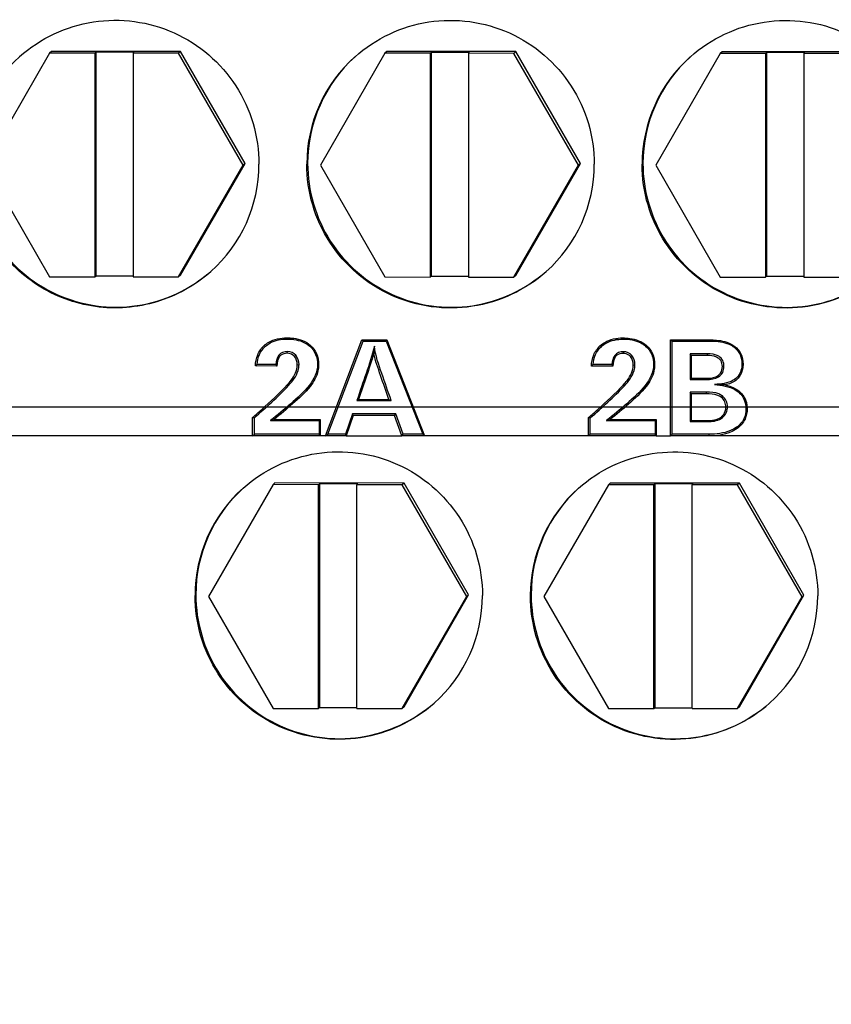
# Model space of a CAD drawing. Header units: millimetres. Extents: x 5828 to 6704, y 123 to 421.
# Tile 26 of 256: x 6386.2 to 6387.47, y 188.35 to 189.89. Entities that reach past the tile are written whole.
import ezdxf

# ---------------------------------------------------------------- set-up
doc = ezdxf.new("R2010")
doc.units = ezdxf.units.MM
doc.linetypes.add('CENTER', pattern=[0.6, 0.375, -0.075, 0.075, -0.075])
for name, color, linetype in [('中心线', 7, 'Continuous'), ('外形图', 7, 'Continuous'), ('尺寸标注', 7, 'Continuous')]:
    doc.layers.add(name, color=color, linetype=linetype)
doc.styles.add('微软雅黑', font='msyh.ttc', dxfattribs={"height": 1.5})
doc.dimstyles.new('尺寸标注_1_20比例', dxfattribs={"dimtxt": 1.5, "dimasz": 1.25, "dimexe": 0.5, "dimexo": 0.4, "dimgap": 0.5, "dimtad": 1, "dimdec": 1, "dimlfac": 20, "dimdsep": 46, "dimtxsty": '微软雅黑', "dimcen": 0.09, "dimadec": 0, "dimazin": 0, "dimtp": 0.01, "dimtm": 0.01, "dimtfac": 1, "dimtdec": 1, "dimtofl": 0, "dimtmove": 0, "dimatfit": 3, "dimfxl": 1, "dimtolj": 1, "dimarcsym": 0})

# ---------------------------------------------------------------- blocks, each defined once
blk = doc.blocks.new('*D1156')
at = {"layer": 'Defpoints', "color": 0}
for p in [(6399.0545, 188.5336), (6374.8045, 187.5086), (6374.8045, 176.0125)]:
    blk.add_point(p, dxfattribs=at)
at = {"layer": '尺寸标注', "color": 0, "lineweight": -2}
for p, q in [((6399.0545, 188.1336), (6399.0545, 175.5125)), ((6374.8045, 187.1086), (6374.8045, 175.5125)), ((6397.8045, 176.0125), (6376.0545, 176.0125))]:
    blk.add_line(p, q, dxfattribs=at)
at = {"layer": '尺寸标注', "color": 0}
for points in [[(6376.0545, 176.2209), (6376.0545, 175.8042), (6374.8045, 176.0125)], [(6397.8045, 175.8042), (6397.8045, 176.2209), (6399.0545, 176.0125)]]:
    blk.add_solid(points, dxfattribs=at)
at = {"layer": '尺寸标注', "color": 0, "insert": (6386.9295, 177.2882), "char_height": 1.5, "attachment_point": 5, "style": '微软雅黑'}
blk.add_mtext('\\A1;485', dxfattribs=at)

msp = doc.modelspace()

# ---------------------------------------------------------------- linework, layer by layer
at = {"layer": '中心线', "linetype": 'CENTER', "ltscale": 5}
msp.add_line((6373.6606, 189.2836), (6422.2283, 189.2836), dxfattribs=at)
at = {"layer": '外形图', "linetype": 'ByBlock'}
for p, q in [((6386.2424, 189.8368), (6386.1414, 189.6618)), ((6386.2453, 189.8394), (6386.2424, 189.8368)), ((6386.3134, 189.8368), (6386.2424, 189.8368)), ((6386.4473, 189.8393), (6386.2453, 189.8394)), ((6386.3134, 189.8368), (6386.3149, 189.8381)), ((6386.3134, 189.8368), (6386.3134, 189.4868)), ((6386.3149, 189.8381), (6386.3149, 189.4881)), ((6386.3749, 189.8381), (6386.3149, 189.8381)), ((6386.3734, 189.8367), (6386.3749, 189.8381)), ((6386.3734, 189.8367), (6386.3734, 189.4868)), ((6386.4444, 189.8367), (6386.3734, 189.8367)), ((6386.4473, 189.8393), (6386.4444, 189.8367)), ((6386.5454, 189.6617), (6386.4444, 189.8367)), ((6386.5484, 189.6643), (6386.4473, 189.8393)), ((6386.7673, 189.8366), (6386.6663, 189.6617)), ((6386.7702, 189.8392), (6386.7673, 189.8366)), ((6386.8383, 189.8366), (6386.7673, 189.8366)), ((6386.9722, 189.8392), (6386.7702, 189.8392)), ((6386.8383, 189.8366), (6386.8398, 189.8379)), ((6386.8383, 189.8366), (6386.8383, 189.4866)), ((6386.8398, 189.8379), (6386.8398, 189.4879)), ((6386.8998, 189.8379), (6386.8398, 189.8379)), ((6386.8983, 189.8366), (6386.8998, 189.8379)), ((6386.8983, 189.8366), (6386.8983, 189.4866)), ((6386.9693, 189.8365), (6386.8983, 189.8366)), ((6386.9722, 189.8392), (6386.9693, 189.8365)), ((6387.0703, 189.6615), (6386.9693, 189.8365)), ((6387.0733, 189.6641), (6386.9722, 189.8392)), ((6387.2922, 189.8364), (6387.1912, 189.6615)), ((6387.2951, 189.839), (6387.2922, 189.8364)), ((6387.3632, 189.8364), (6387.2922, 189.8364)), ((6387.4971, 189.839), (6387.2951, 189.839)), ((6387.3632, 189.8364), (6387.3647, 189.8377)), ((6387.3632, 189.8364), (6387.3632, 189.4865)), ((6387.3647, 189.8377), (6387.3647, 189.4878)), ((6387.4247, 189.8377), (6387.3647, 189.8377)), ((6387.4232, 189.8364), (6387.4247, 189.8377)), ((6387.4232, 189.8364), (6387.4232, 189.4864)), ((6387.4942, 189.8364), (6387.4232, 189.8364)), ((6386.1414, 189.6618), (6386.2424, 189.4868)), ((6386.4444, 189.4868), (6386.5454, 189.6617)), ((6386.4473, 189.4894), (6386.5484, 189.6643)), ((6386.5484, 189.6643), (6386.5454, 189.6617)), ((6386.6663, 189.6617), (6386.7673, 189.4867)), ((6386.9693, 189.4866), (6387.0703, 189.6615)), ((6386.9722, 189.4892), (6387.0733, 189.6641)), ((6387.0733, 189.6641), (6387.0703, 189.6615)), ((6387.1912, 189.6615), (6387.2922, 189.4865)), ((6386.2424, 189.4868), (6386.3134, 189.4868)), ((6386.3134, 189.4868), (6386.3149, 189.4881)), ((6386.3734, 189.4881), (6386.3149, 189.4881)), ((6386.3734, 189.4868), (6386.4444, 189.4868)), ((6386.4473, 189.4894), (6386.4444, 189.4868)), ((6386.7673, 189.4867), (6386.8383, 189.4866)), ((6386.8383, 189.4866), (6386.8398, 189.4879)), ((6386.8398, 189.4879), (6386.8983, 189.4879)), ((6386.8983, 189.4866), (6386.9693, 189.4866)), ((6386.9722, 189.4892), (6386.9693, 189.4866)), ((6387.2922, 189.4865), (6387.3632, 189.4865)), ((6387.3632, 189.4865), (6387.3647, 189.4878)), ((6387.3647, 189.4878), (6387.4232, 189.4877)), ((6387.4232, 189.4864), (6387.4942, 189.4864)), ((6386.5783, 189.3794), (6386.5802, 189.3782)), ((6386.6137, 189.3914), (6386.6142, 189.3896)), ((6386.6505, 189.3799), (6386.6495, 189.3786)), ((6386.6742, 189.2383), (6386.7312, 189.3882)), ((6386.6778, 189.2409), (6386.7331, 189.3864)), ((6386.7311, 189.3882), (6386.7701, 189.3882)), ((6386.7312, 189.3882), (6386.7331, 189.3864)), ((6386.7331, 189.3864), (6386.7691, 189.3864)), ((6386.7701, 189.3882), (6386.7691, 189.3864)), ((6386.7691, 189.3864), (6386.8265, 189.2408)), ((6386.7701, 189.3882), (6386.8293, 189.2382)), ((6387.1043, 189.3793), (6387.1062, 189.378)), ((6387.1397, 189.3913), (6387.1401, 189.3894)), ((6387.1765, 189.3797), (6387.1754, 189.3785)), ((6387.2141, 189.3881), (6387.2783, 189.3881)), ((6387.2141, 189.3881), (6387.2167, 189.3863)), ((6387.2167, 189.3863), (6387.2787, 189.3863)), ((6387.2167, 189.2407), (6387.2167, 189.3863)), ((6387.2783, 189.3881), (6387.2787, 189.3863)), ((6386.6024, 189.3625), (6386.601, 189.3641)), ((6386.6143, 189.3673), (6386.6148, 189.3699)), ((6386.6256, 189.3623), (6386.6277, 189.3641)), ((6387.1284, 189.3623), (6387.127, 189.364)), ((6387.1403, 189.3671), (6387.1408, 189.3697)), ((6387.1516, 189.3621), (6387.1537, 189.3639)), ((6387.2467, 189.3639), (6387.2449, 189.3664)), ((6387.272, 189.3664), (6387.2449, 189.3664)), ((6387.2449, 189.3664), (6387.2449, 189.3263)), ((6387.2716, 189.3639), (6387.2467, 189.3639)), ((6387.2467, 189.3639), (6387.2467, 189.3281)), ((6387.2716, 189.3639), (6387.272, 189.3664)), ((6387.3149, 189.378), (6387.3139, 189.3767)), ((6386.5965, 189.3499), (6386.5673, 189.3499)), ((6386.6301, 189.3491), (6386.6328, 189.3495)), ((6386.6635, 189.3493), (6386.6618, 189.3497)), ((6387.1225, 189.3498), (6387.0932, 189.3498)), ((6387.1561, 189.3489), (6387.1587, 189.3493)), ((6387.1895, 189.3491), (6387.1878, 189.3495)), ((6387.3279, 189.3502), (6387.3262, 189.3505)), ((6386.598, 189.3473), (6386.5645, 189.3474)), ((6387.124, 189.3472), (6387.0905, 189.3472)), ((6387.2955, 189.3465), (6387.298, 189.3469)), ((6386.6143, 189.3178), (6386.6163, 189.3167)), ((6386.6502, 189.3155), (6386.649, 189.3173)), ((6387.1403, 189.3176), (6387.1423, 189.3165)), ((6387.1762, 189.3153), (6387.1749, 189.3171)), ((6387.2467, 189.3281), (6387.2449, 189.3263)), ((6387.2449, 189.3263), (6387.2706, 189.3263)), ((6387.2467, 189.3281), (6387.2702, 189.3281)), ((6387.2702, 189.3281), (6387.2706, 189.3263)), ((6387.3215, 189.3299), (6387.3201, 189.3316)), ((6387.2467, 189.304), (6387.2449, 189.3066)), ((6387.2706, 189.3066), (6387.2449, 189.3066)), ((6387.2449, 189.3066), (6387.2449, 189.2605)), ((6387.2702, 189.304), (6387.2467, 189.304)), ((6387.2467, 189.304), (6387.2467, 189.2622)), ((6387.2702, 189.304), (6387.2706, 189.3066)), ((6387.3256, 189.3042), (6387.3244, 189.3032)), ((6386.726, 189.2952), (6386.7234, 189.2934)), ((6386.7234, 189.2934), (6386.7771, 189.2934)), ((6386.726, 189.2952), (6386.7735, 189.2952)), ((6386.7735, 189.2952), (6386.7771, 189.2934)), ((6387.2938, 189.2984), (6387.2955, 189.3005)), ((6386.7166, 189.2725), (6386.7054, 189.2409)), ((6386.7176, 189.2699), (6386.7166, 189.2725)), ((6386.7845, 189.2725), (6386.7166, 189.2725)), ((6386.7825, 189.2699), (6386.7845, 189.2725)), ((6386.7958, 189.2409), (6386.7845, 189.2725)), ((6387.301, 189.2832), (6387.3036, 189.2836)), ((6387.3343, 189.2807), (6387.3325, 189.2811)), ((6386.5602, 189.2383), (6386.5602, 189.2669)), ((6386.5602, 189.2669), (6386.5629, 189.2664)), ((6386.5629, 189.2409), (6386.5629, 189.2664)), ((6386.5883, 189.262), (6386.6643, 189.262)), ((6386.594, 189.2638), (6386.666, 189.2638)), ((6386.666, 189.2638), (6386.6643, 189.262)), ((6386.6643, 189.262), (6386.6643, 189.2409)), ((6386.666, 189.2638), (6386.666, 189.2383)), ((6386.7176, 189.2699), (6386.7065, 189.2383)), ((6386.7825, 189.2699), (6386.7176, 189.2699)), ((6386.7938, 189.2382), (6386.7825, 189.2699)), ((6387.0862, 189.2382), (6387.0862, 189.2668)), ((6387.0862, 189.2668), (6387.0888, 189.2662)), ((6387.0888, 189.2408), (6387.0888, 189.2662)), ((6387.1142, 189.2619), (6387.1903, 189.2618)), ((6387.12, 189.2636), (6387.192, 189.2636)), ((6387.192, 189.2636), (6387.1903, 189.2618)), ((6387.1903, 189.2618), (6387.1903, 189.2407)), ((6387.192, 189.2636), (6387.192, 189.2381)), ((6387.2467, 189.2622), (6387.2449, 189.2605)), ((6387.2449, 189.2605), (6387.2753, 189.2605)), ((6387.2467, 189.2622), (6387.2749, 189.2622)), ((6387.2749, 189.2622), (6387.2753, 189.2605)), ((6387.2939, 189.268), (6387.2957, 189.2667)), ((6386.5602, 189.2383), (6386.5629, 189.2409)), ((6386.6643, 189.2409), (6386.5629, 189.2409)), ((6386.666, 189.2383), (6386.6643, 189.2409)), ((6386.6742, 189.2383), (6386.6778, 189.2409)), ((6386.7054, 189.2409), (6386.6778, 189.2409)), ((6386.7065, 189.2383), (6386.7054, 189.2409)), ((6386.7938, 189.2382), (6386.7958, 189.2409)), ((6386.8265, 189.2409), (6386.7958, 189.2409)), ((6386.8293, 189.2382), (6386.8265, 189.2408)), ((6387.0862, 189.2382), (6387.0888, 189.2408)), ((6387.1903, 189.2407), (6387.0888, 189.2408)), ((6387.192, 189.2381), (6387.1903, 189.2407)), ((6387.2141, 189.2381), (6387.2167, 189.2407)), ((6387.2749, 189.2407), (6387.2167, 189.2407)), ((6387.2746, 189.2381), (6387.2749, 189.2407)), ((6386.5602, 189.2382), (6386.1552, 189.2384)), ((6386.666, 189.2383), (6386.5602, 189.2383)), ((6386.7065, 189.2383), (6386.6742, 189.2383)), ((6386.8293, 189.2382), (6386.7938, 189.2382)), ((6387.192, 189.2381), (6387.0862, 189.2382)), ((6387.2746, 189.2381), (6387.2141, 189.2381)), ((6386.5952, 189.1644), (6386.5923, 189.1618)), ((6386.7973, 189.1643), (6386.5952, 189.1644)), ((6386.6633, 189.1617), (6386.6648, 189.1631)), ((6386.6648, 189.1631), (6386.6648, 188.8131)), ((6386.7248, 189.163), (6386.6648, 189.1631)), ((6386.7233, 189.1617), (6386.7248, 189.163)), ((6386.7973, 189.1643), (6386.7943, 189.1617)), ((6386.8983, 188.9893), (6386.7973, 189.1643)), ((6387.1201, 189.1642), (6387.1172, 189.1616)), ((6387.3222, 189.1641), (6387.1201, 189.1642)), ((6387.1882, 189.1616), (6387.1897, 189.1629)), ((6387.1897, 189.1629), (6387.1897, 188.8129)), ((6387.2497, 189.1629), (6387.1897, 189.1629)), ((6387.2482, 189.1615), (6387.2497, 189.1629)), ((6387.3222, 189.1641), (6387.3192, 189.1615)), ((6387.4232, 188.9891), (6387.3222, 189.1641)), ((6386.5923, 189.1618), (6386.4913, 188.9868)), ((6386.6633, 189.1617), (6386.5923, 189.1618)), ((6386.6633, 188.8118), (6386.6633, 189.1617)), ((6386.7233, 188.8118), (6386.7233, 189.1617)), ((6386.7943, 189.1617), (6386.7233, 189.1617)), ((6386.8954, 188.9867), (6386.7943, 189.1617)), ((6387.1172, 189.1616), (6387.0162, 188.9867)), ((6387.1882, 189.1616), (6387.1172, 189.1616)), ((6387.1882, 188.8116), (6387.1882, 189.1616)), ((6387.2482, 188.8116), (6387.2482, 189.1615)), ((6387.3192, 189.1615), (6387.2482, 189.1615)), ((6387.4203, 188.9865), (6387.3192, 189.1615)), ((6386.4913, 188.9868), (6386.5923, 188.8118)), ((6386.7943, 188.8118), (6386.8954, 188.9867)), ((6386.7973, 188.8144), (6386.8983, 188.9893)), ((6386.8983, 188.9893), (6386.8954, 188.9867)), ((6387.0162, 188.9867), (6387.1172, 188.8116)), ((6387.3192, 188.8116), (6387.4203, 188.9865)), ((6387.3222, 188.8142), (6387.4232, 188.9891)), ((6387.4232, 188.9891), (6387.4203, 188.9865)), ((6386.5923, 188.8118), (6386.6633, 188.8118)), ((6386.6633, 188.8118), (6386.6648, 188.8131)), ((6386.6648, 188.8131), (6386.7233, 188.8131)), ((6386.7233, 188.8118), (6386.7943, 188.8118)), ((6386.7973, 188.8144), (6386.7943, 188.8118)), ((6387.1172, 188.8116), (6387.1882, 188.8116)), ((6387.1882, 188.8116), (6387.1897, 188.8129)), ((6387.1897, 188.8129), (6387.2482, 188.8129)), ((6387.2482, 188.8116), (6387.3192, 188.8116)), ((6387.3222, 188.8142), (6387.3192, 188.8116))]:
    msp.add_line(p, q, dxfattribs=at)
for centre, radius, start, end in [((6386.3463, 189.6645), 0.2249, 132.0791, 180.0029), ((6386.87, 189.6632), 0.225, 131.6622, 179.9926), ((6386.8712, 189.6643), 0.2249, 132.0773, 180.0029), ((6387.3949, 189.663), 0.225, 131.6617, 179.9921), ((6387.3961, 189.6641), 0.2249, 132.0681, 180.0029), ((6386.3451, 189.6632), 0.225, 311.6639, 359.9946), ((6386.87, 189.6631), 0.225, 311.6633, 359.9941), ((6387.4725, 189.3092), 0.7249, 174.5236, 175.4058), ((6386.732, 189.1702), 0.2438, 132.5083, 133.3958), ((6386.7373, 189.432), 0.1629, 210.237, 211.2909), ((6387.2547, 189.1769), 0.2365, 133.0451, 133.9508), ((6387.2657, 189.4362), 0.1673, 211.095, 212.1302), ((6385.9603, 191.3117), 2.1437, 287.0323, 287.1921), ((6386.4764, 191.3623), 2.1952, 286.8898, 287.0472), ((6386.7885, 224.3853), 35.1471, 269.86628, 270.00867), ((6387.2107, 191.5129), 2.2749, 269.531, 270.0861), ((6386.6949, 188.9884), 0.2249, 131.6617, 180.0071), ((6386.6962, 188.9895), 0.2249, 132.0996, 180.0029), ((6387.2198, 188.9882), 0.2249, 131.6612, 180.0066), ((6387.2211, 188.9893), 0.2249, 132.0928, 180.0029), ((6386.6951, 188.9881), 0.2248, 311.6629, 0.0087), ((6387.2201, 188.988), 0.2248, 311.6624, 0.0082)]:
    msp.add_arc(centre, radius, start, end, dxfattribs=at)
for points, knots in [([(6386.1955, 189.8314), (6386.2116, 189.8457), (6386.248, 189.8697), (6386.3104, 189.8888), (6386.3757, 189.8893), (6386.4385, 189.8714), (6386.4936, 189.8364), (6386.5366, 189.7872), (6386.5638, 189.7279), (6386.57, 189.6847), (6386.57, 189.6632)], [0, 0, 0, 0, 0.124988, 0.249975, 0.374965, 0.49996, 0.624964, 0.749975, 0.874989, 1, 1, 1, 1]), ([(6386.7205, 189.8312), (6386.7365, 189.8455), (6386.7729, 189.8696), (6386.8353, 189.8886), (6386.9006, 189.8892), (6386.9634, 189.8712), (6387.0185, 189.8362), (6387.0615, 189.787), (6387.0887, 189.7277), (6387.095, 189.6845), (6387.095, 189.663)], [0, 0, 0, 0, 0.12499, 0.249979, 0.374971, 0.499968, 0.624972, 0.749981, 0.874992, 1, 1, 1, 1]), ([(6387.2454, 189.8311), (6387.2614, 189.8453), (6387.2978, 189.8694), (6387.3602, 189.8884), (6387.4256, 189.889), (6387.4883, 189.8711), (6387.5435, 189.8361), (6387.5864, 189.7869), (6387.6137, 189.7276), (6387.6199, 189.6844), (6387.6199, 189.6629)], [0, 0, 0, 0, 0.124991, 0.249983, 0.374976, 0.499975, 0.624978, 0.749986, 0.874994, 1, 1, 1, 1]), ([(6386.1214, 189.6645), (6386.1214, 189.6221), (6386.1466, 189.5354), (6386.2483, 189.4481), (6386.3809, 189.4292), (6386.4628, 189.4673), (6386.4946, 189.4952)], [0, 0, 0, 0, 0.250017, 0.500049, 0.750046, 1, 1, 1, 1]), ([(6387.0195, 189.495), (6387.0035, 189.4807), (6386.9671, 189.4567), (6386.9047, 189.4377), (6386.8394, 189.4371), (6386.7766, 189.455), (6386.7215, 189.49), (6386.6785, 189.5392), (6386.6512, 189.5985), (6386.645, 189.6417), (6386.645, 189.6632)], [0, 0, 0, 0, 0.124983, 0.249969, 0.374961, 0.499962, 0.62497, 0.749981, 0.874992, 1, 1, 1, 1]), ([(6386.6463, 189.6643), (6386.6463, 189.6219), (6386.6715, 189.5353), (6386.7732, 189.448), (6386.9059, 189.429), (6386.9877, 189.4671), (6387.0195, 189.495)], [0, 0, 0, 0, 0.250017, 0.500049, 0.750046, 1, 1, 1, 1]), ([(6387.5445, 189.4949), (6387.5284, 189.4806), (6387.492, 189.4566), (6387.4094, 189.4312), (6387.2975, 189.4459), (6387.2122, 189.5198), (6387.1762, 189.5983), (6387.1699, 189.6416), (6387.17, 189.663)], [0, 0, 0, 0, 0.125632, 0.251267, 0.499969, 0.748692, 0.874348, 1, 1, 1, 1]), ([(6387.1712, 189.6641), (6387.1712, 189.6217), (6387.1964, 189.5351), (6387.2981, 189.4478), (6387.4308, 189.4288), (6387.5126, 189.4669), (6387.5445, 189.4949)], [0, 0, 0, 0, 0.250017, 0.500049, 0.750046, 1, 1, 1, 1]), ([(6386.4946, 189.4952), (6386.4706, 189.4738), (6386.4123, 189.441), (6386.313, 189.4334), (6386.2196, 189.468), (6386.1725, 189.5154), (6386.1552, 189.5426)], [0, 0, 0, 0, 0.24997, 0.499954, 0.749967, 1, 1, 1, 1]), ([(6386.5645, 189.3474), (6386.5647, 189.3534), (6386.5668, 189.3654), (6386.574, 189.3755), (6386.5783, 189.3794)], [0, 0, 0, 0, 0.50803, 1, 1, 1, 1]), ([(6386.5783, 189.3794), (6386.5804, 189.3814), (6386.5908, 189.3888), (6386.604, 189.3914), (6386.6137, 189.3914)], [0, 0, 0, 0, 0.231445, 1, 1, 1, 1]), ([(6386.5802, 189.3782), (6386.5825, 189.3802), (6386.5925, 189.3872), (6386.6051, 189.3896), (6386.6142, 189.3896)], [0, 0, 0, 0, 0.251583, 1, 1, 1, 1]), ([(6386.6137, 189.3914), (6386.6173, 189.3914), (6386.6302, 189.3908), (6386.6435, 189.3861), (6386.6505, 189.3799)], [0, 0, 0, 0, 0.279253, 1, 1, 1, 1]), ([(6386.6142, 189.3896), (6386.6235, 189.3896), (6386.6365, 189.3876), (6386.6471, 189.3807), (6386.6495, 189.3786)], [0, 0, 0, 0, 0.748745, 1, 1, 1, 1]), ([(6386.6495, 189.3786), (6386.6535, 189.3751), (6386.6601, 189.366), (6386.6618, 189.3551), (6386.6618, 189.3497)], [0, 0, 0, 0, 0.499524, 1, 1, 1, 1]), ([(6386.6505, 189.3799), (6386.6545, 189.3763), (6386.6616, 189.3669), (6386.6635, 189.3553), (6386.6635, 189.3493)], [0, 0, 0, 0, 0.472246, 1, 1, 1, 1]), ([(6386.7509, 189.3784), (6386.7475, 189.3639), (6386.7377, 189.3357), (6386.7282, 189.3075), (6386.7234, 189.2934)], [0, 0, 0, 0, 0.499921, 1, 1, 1, 1]), ([(6386.7771, 189.2934), (6386.7721, 189.3074), (6386.7627, 189.3353), (6386.7524, 189.3636), (6386.7509, 189.3784)], [0, 0, 0, 0, 0.500571, 1, 1, 1, 1]), ([(6387.0905, 189.3472), (6387.0907, 189.3532), (6387.0928, 189.3653), (6387.1, 189.3753), (6387.1043, 189.3793)], [0, 0, 0, 0, 0.508029, 1, 1, 1, 1]), ([(6387.1043, 189.3793), (6387.1064, 189.3812), (6387.1168, 189.3886), (6387.13, 189.3913), (6387.1397, 189.3913)], [0, 0, 0, 0, 0.231445, 1, 1, 1, 1]), ([(6387.1062, 189.378), (6387.1084, 189.3801), (6387.1185, 189.3871), (6387.1311, 189.3894), (6387.1401, 189.3894)], [0, 0, 0, 0, 0.251582, 1, 1, 1, 1]), ([(6387.1397, 189.3913), (6387.1433, 189.3913), (6387.1562, 189.3906), (6387.1695, 189.3859), (6387.1765, 189.3797)], [0, 0, 0, 0, 0.27926, 1, 1, 1, 1]), ([(6387.1401, 189.3894), (6387.1495, 189.3894), (6387.1625, 189.3875), (6387.1731, 189.3805), (6387.1754, 189.3785)], [0, 0, 0, 0, 0.748748, 1, 1, 1, 1]), ([(6387.1754, 189.3785), (6387.1794, 189.3749), (6387.1861, 189.3659), (6387.1878, 189.3549), (6387.1878, 189.3495)], [0, 0, 0, 0, 0.499524, 1, 1, 1, 1]), ([(6387.1765, 189.3797), (6387.1805, 189.3762), (6387.1876, 189.3668), (6387.1895, 189.3551), (6387.1895, 189.3491)], [0, 0, 0, 0, 0.472306, 1, 1, 1, 1]), ([(6387.2783, 189.3881), (6387.2819, 189.3881), (6387.2945, 189.3875), (6387.3076, 189.3837), (6387.3149, 189.378)], [0, 0, 0, 0, 0.277206, 1, 1, 1, 1]), ([(6387.2787, 189.3863), (6387.288, 189.3863), (6387.3007, 189.3847), (6387.3115, 189.3786), (6387.3139, 189.3767)], [0, 0, 0, 0, 0.749091, 1, 1, 1, 1]), ([(6386.5673, 189.3499), (6386.5676, 189.3552), (6386.5699, 189.3658), (6386.5763, 189.3746), (6386.5802, 189.3782)], [0, 0, 0, 0, 0.500473, 1, 1, 1, 1]), ([(6386.6143, 189.3673), (6386.6134, 189.3673), (6386.609, 189.367), (6386.6043, 189.3652), (6386.6024, 189.3625)], [0, 0, 0, 0, 0.226804, 1, 1, 1, 1]), ([(6386.6256, 189.3623), (6386.6249, 189.3631), (6386.6217, 189.3659), (6386.6174, 189.3673), (6386.6143, 189.3673)], [0, 0, 0, 0, 0.264036, 1, 1, 1, 1]), ([(6386.7499, 189.3672), (6386.7465, 189.3551), (6386.7382, 189.3312), (6386.7302, 189.3072), (6386.726, 189.2952)], [0, 0, 0, 0, 0.497258, 1, 1, 1, 1]), ([(6386.7735, 189.2952), (6386.7691, 189.3076), (6386.761, 189.3315), (6386.7524, 189.3554), (6386.7499, 189.3672)], [0, 0, 0, 0, 0.522859, 1, 1, 1, 1]), ([(6387.0932, 189.3498), (6387.0936, 189.355), (6387.0958, 189.3656), (6387.1023, 189.3745), (6387.1062, 189.378)], [0, 0, 0, 0, 0.500468, 1, 1, 1, 1]), ([(6387.1403, 189.3671), (6387.1394, 189.3671), (6387.135, 189.3668), (6387.1303, 189.365), (6387.1284, 189.3623)], [0, 0, 0, 0, 0.226804, 1, 1, 1, 1]), ([(6387.1516, 189.3621), (6387.1509, 189.3629), (6387.1477, 189.3657), (6387.1434, 189.3671), (6387.1403, 189.3671)], [0, 0, 0, 0, 0.264035, 1, 1, 1, 1]), ([(6387.2955, 189.3465), (6387.2955, 189.3498), (6387.2941, 189.3563), (6387.2847, 189.3633), (6387.2766, 189.3639), (6387.2716, 189.3639)], [0, 0, 0, 0, 0.293418, 0.556664, 1, 1, 1, 1]), ([(6387.298, 189.3469), (6387.298, 189.3499), (6387.297, 189.3563), (6387.288, 189.3655), (6387.2781, 189.3664), (6387.272, 189.3664)], [0, 0, 0, 0, 0.250744, 0.500769, 1, 1, 1, 1]), ([(6387.3139, 189.3767), (6387.3179, 189.3737), (6387.3245, 189.3657), (6387.3262, 189.3555), (6387.3262, 189.3505)], [0, 0, 0, 0, 0.499472, 1, 1, 1, 1]), ([(6387.3149, 189.378), (6387.3189, 189.375), (6387.326, 189.3666), (6387.3279, 189.3557), (6387.3279, 189.3502)], [0, 0, 0, 0, 0.473457, 1, 1, 1, 1]), ([(6386.6143, 189.3178), (6386.6164, 189.3201), (6386.6241, 189.3289), (6386.6301, 189.3405), (6386.6301, 189.3491)], [0, 0, 0, 0, 0.268705, 1, 1, 1, 1]), ([(6386.6163, 189.3167), (6386.6227, 189.3235), (6386.6306, 189.3339), (6386.6328, 189.3464), (6386.6328, 189.3495)], [0, 0, 0, 0, 0.749111, 1, 1, 1, 1]), ([(6386.6635, 189.3493), (6386.6635, 189.3461), (6386.6621, 189.3338), (6386.6559, 189.3226), (6386.6502, 189.3155)], [0, 0, 0, 0, 0.260719, 1, 1, 1, 1]), ([(6387.1403, 189.3176), (6387.1424, 189.3199), (6387.1501, 189.3288), (6387.1561, 189.3403), (6387.1561, 189.3489)], [0, 0, 0, 0, 0.268708, 1, 1, 1, 1]), ([(6387.1423, 189.3165), (6387.1486, 189.3233), (6387.1565, 189.3338), (6387.1587, 189.3462), (6387.1587, 189.3493)], [0, 0, 0, 0, 0.749115, 1, 1, 1, 1]), ([(6387.1895, 189.3491), (6387.1895, 189.346), (6387.1881, 189.3337), (6387.1819, 189.3224), (6387.1762, 189.3153)], [0, 0, 0, 0, 0.260716, 1, 1, 1, 1]), ([(6387.3279, 189.3502), (6387.3279, 189.3483), (6387.3274, 189.3412), (6387.3246, 189.3342), (6387.3215, 189.3299)], [0, 0, 0, 0, 0.258767, 1, 1, 1, 1]), ([(6387.2702, 189.3281), (6387.2753, 189.3281), (6387.2839, 189.3286), (6387.2939, 189.336), (6387.2955, 189.343), (6387.2955, 189.3465)], [0, 0, 0, 0, 0.438753, 0.699418, 1, 1, 1, 1]), ([(6387.2706, 189.3263), (6387.277, 189.3263), (6387.2874, 189.3273), (6387.2969, 189.337), (6387.298, 189.3437), (6387.298, 189.3469)], [0, 0, 0, 0, 0.499283, 0.749331, 1, 1, 1, 1]), ([(6386.5602, 189.2669), (6386.565, 189.2711), (6386.5834, 189.2876), (6386.6017, 189.3043), (6386.6143, 189.3178)], [0, 0, 0, 0, 0.255954, 1, 1, 1, 1]), ([(6386.649, 189.3173), (6386.6405, 189.3065), (6386.6198, 189.2882), (6386.5989, 189.2706), (6386.5883, 189.262)], [0, 0, 0, 0, 0.499685, 1, 1, 1, 1]), ([(6387.0862, 189.2668), (6387.091, 189.271), (6387.1094, 189.2875), (6387.1277, 189.3041), (6387.1403, 189.3176)], [0, 0, 0, 0, 0.255955, 1, 1, 1, 1]), ([(6387.1749, 189.3171), (6387.1664, 189.3064), (6387.1458, 189.2881), (6387.1249, 189.2705), (6387.1142, 189.2619)], [0, 0, 0, 0, 0.499684, 1, 1, 1, 1]), ([(6387.3201, 189.3316), (6387.3181, 189.3289), (6387.3075, 189.3202), (6387.2933, 189.3189), (6387.2834, 189.3186)], [0, 0, 0, 0, 0.250684, 1, 1, 1, 1]), ([(6387.2997, 189.3177), (6387.2987, 189.3177), (6387.2932, 189.318), (6387.2878, 189.3183), (6387.2834, 189.3186)], [0, 0, 0, 0, 0.189085, 1, 1, 1, 1]), ([(6387.2834, 189.3186), (6387.2944, 189.3171), (6387.3098, 189.3151), (6387.3219, 189.3059), (6387.3244, 189.3032)], [0, 0, 0, 0, 0.749545, 1, 1, 1, 1]), ([(6387.3215, 189.3299), (6387.3202, 189.3281), (6387.3142, 189.322), (6387.3059, 189.3189), (6387.2997, 189.3177)], [0, 0, 0, 0, 0.259834, 1, 1, 1, 1]), ([(6387.2997, 189.3177), (6387.3023, 189.3171), (6387.3117, 189.3146), (6387.3208, 189.3096), (6387.3256, 189.3042)], [0, 0, 0, 0, 0.261594, 1, 1, 1, 1]), ([(6386.6502, 189.3155), (6386.6422, 189.3053), (6386.6231, 189.2881), (6386.6037, 189.2717), (6386.594, 189.2638)], [0, 0, 0, 0, 0.509364, 1, 1, 1, 1]), ([(6387.1762, 189.3153), (6387.1682, 189.3051), (6387.1491, 189.288), (6387.1297, 189.2715), (6387.12, 189.2636)], [0, 0, 0, 0, 0.509363, 1, 1, 1, 1]), ([(6387.2938, 189.2984), (6387.2921, 189.2996), (6387.2847, 189.3035), (6387.2763, 189.304), (6387.2702, 189.304)], [0, 0, 0, 0, 0.255614, 1, 1, 1, 1]), ([(6387.2955, 189.3005), (6387.2938, 189.3018), (6387.286, 189.306), (6387.2771, 189.3066), (6387.2706, 189.3066)], [0, 0, 0, 0, 0.250606, 1, 1, 1, 1]), ([(6387.3256, 189.3042), (6387.3271, 189.3026), (6387.332, 189.2957), (6387.3343, 189.287), (6387.3343, 189.2807)], [0, 0, 0, 0, 0.257099, 1, 1, 1, 1]), ([(6387.301, 189.2832), (6387.301, 189.2859), (6387.2999, 189.2917), (6387.2962, 189.2965), (6387.2938, 189.2984)], [0, 0, 0, 0, 0.468244, 1, 1, 1, 1]), ([(6387.3036, 189.2836), (6387.3036, 189.2868), (6387.3023, 189.2933), (6387.2981, 189.2985), (6387.2955, 189.3005)], [0, 0, 0, 0, 0.499823, 1, 1, 1, 1]), ([(6387.2939, 189.268), (6387.2951, 189.2689), (6387.299, 189.2731), (6387.301, 189.279), (6387.301, 189.2832)], [0, 0, 0, 0, 0.2632, 1, 1, 1, 1]), ([(6387.3325, 189.2811), (6387.3325, 189.2755), (6387.3304, 189.2638), (6387.3224, 189.255), (6387.3178, 189.2517)], [0, 0, 0, 0, 0.500228, 1, 1, 1, 1]), ([(6387.3343, 189.2807), (6387.3343, 189.2751), (6387.3322, 189.2628), (6387.3238, 189.2533), (6387.3187, 189.2495)], [0, 0, 0, 0, 0.469286, 1, 1, 1, 1]), ([(6387.2749, 189.2622), (6387.2767, 189.2622), (6387.2833, 189.2625), (6387.2901, 189.2649), (6387.2939, 189.268)], [0, 0, 0, 0, 0.267387, 1, 1, 1, 1]), ([(6387.3178, 189.2517), (6387.3148, 189.2496), (6387.3015, 189.2424), (6387.2861, 189.2407), (6387.2749, 189.2407)], [0, 0, 0, 0, 0.250776, 1, 1, 1, 1]), ([(6387.3187, 189.2495), (6387.3155, 189.2472), (6387.3019, 189.2399), (6387.2862, 189.2381), (6387.2749, 189.2381)], [0, 0, 0, 0, 0.259376, 1, 1, 1, 1]), ([(6387.3187, 189.2495), (6387.3185, 189.2499), (6387.3171, 189.25), (6387.318, 189.2513), (6387.3178, 189.2517)], [0, 0, 0, 0, 0.449902, 1, 1, 1, 1]), ([(6386.5454, 189.1563), (6386.5615, 189.1706), (6386.5979, 189.1947), (6386.6603, 189.2137), (6386.7256, 189.2143), (6386.7884, 189.1963), (6386.8435, 189.1613), (6386.8865, 189.1121), (6386.9137, 189.0528), (6386.92, 189.0097), (6386.92, 188.9882)], [0, 0, 0, 0, 0.124975, 0.24996, 0.374956, 0.499964, 0.624979, 0.749996, 0.875005, 1, 1, 1, 1]), ([(6387.0703, 189.1562), (6387.0864, 189.1704), (6387.1228, 189.1945), (6387.1852, 189.2135), (6387.2505, 189.2141), (6387.3133, 189.1962), (6387.3684, 189.1612), (6387.4114, 189.112), (6387.4387, 189.0527), (6387.4449, 189.0095), (6387.4449, 188.988)], [0, 0, 0, 0, 0.124979, 0.249966, 0.374965, 0.499973, 0.624988, 0.750002, 0.875008, 1, 1, 1, 1]), ([(6386.8446, 188.8202), (6386.8286, 188.8059), (6386.7921, 188.7819), (6386.7095, 188.7566), (6386.5976, 188.7712), (6386.5123, 188.8451), (6386.4763, 188.9237), (6386.47, 188.9669), (6386.47, 188.9883)], [0, 0, 0, 0, 0.125614, 0.251242, 0.49996, 0.748704, 0.874358, 1, 1, 1, 1]), ([(6386.4713, 188.9895), (6386.4713, 188.9471), (6386.4966, 188.8604), (6386.5982, 188.7731), (6386.7309, 188.7541), (6386.8127, 188.7923), (6386.8446, 188.8202)], [0, 0, 0, 0, 0.250017, 0.500049, 0.750046, 1, 1, 1, 1]), ([(6387.3695, 188.82), (6387.3535, 188.8058), (6387.317, 188.7817), (6387.2345, 188.7564), (6387.1225, 188.7711), (6387.0372, 188.845), (6387.0012, 188.9235), (6386.995, 188.9667), (6386.995, 188.9882)], [0, 0, 0, 0, 0.125618, 0.25125, 0.499971, 0.74871, 0.874361, 1, 1, 1, 1]), ([(6386.9962, 188.9893), (6386.9962, 188.9469), (6387.0215, 188.8602), (6387.1232, 188.7729), (6387.2558, 188.754), (6387.3377, 188.7921), (6387.3695, 188.82)], [0, 0, 0, 0, 0.250017, 0.500049, 0.750046, 1, 1, 1, 1])]:
    msp.add_open_spline(points, degree=3, knots=knots, dxfattribs=at)
for points in [[(6387.2141, 189.2381), (6387.2141, 189.2881), (6387.2141, 189.3381), (6387.2141, 189.3881)], [(6386.601, 189.3641), (6386.5981, 189.3601), (6386.597, 189.3549), (6386.5965, 189.3499)], [(6386.6148, 189.3699), (6386.6098, 189.3699), (6386.604, 189.3682), (6386.601, 189.3641)], [(6386.6277, 189.3641), (6386.6246, 189.3676), (6386.6195, 189.3698), (6386.6148, 189.3699)], [(6386.6328, 189.3495), (6386.6328, 189.3546), (6386.6311, 189.3602), (6386.6277, 189.3641)], [(6387.127, 189.364), (6387.1241, 189.3599), (6387.123, 189.3547), (6387.1225, 189.3498)], [(6387.1408, 189.3697), (6387.1358, 189.3697), (6387.1299, 189.368), (6387.127, 189.364)], [(6387.1537, 189.3639), (6387.1506, 189.3675), (6387.1455, 189.3697), (6387.1408, 189.3697)], [(6387.1587, 189.3493), (6387.1587, 189.3545), (6387.1571, 189.3601), (6387.1537, 189.3639)], [(6386.6024, 189.3625), (6386.5993, 189.3582), (6386.5984, 189.3526), (6386.598, 189.3473)], [(6386.6301, 189.3491), (6386.6301, 189.3537), (6386.6287, 189.3588), (6386.6256, 189.3623)], [(6386.6618, 189.3497), (6386.6618, 189.3381), (6386.6562, 189.3264), (6386.649, 189.3173)], [(6387.1284, 189.3623), (6387.1253, 189.3581), (6387.1244, 189.3524), (6387.124, 189.3472)], [(6387.1561, 189.3489), (6387.1561, 189.3536), (6387.1547, 189.3586), (6387.1516, 189.3621)], [(6387.1878, 189.3495), (6387.1878, 189.3379), (6387.1821, 189.3262), (6387.1749, 189.3171)], [(6387.3262, 189.3505), (6387.3262, 189.3439), (6387.324, 189.337), (6387.3201, 189.3316)], [(6386.5629, 189.2664), (6386.5812, 189.2826), (6386.5997, 189.2988), (6386.6163, 189.3167)], [(6387.0888, 189.2662), (6387.1071, 189.2824), (6387.1256, 189.2986), (6387.1423, 189.3165)], [(6387.3244, 189.3032), (6387.3296, 189.2973), (6387.3325, 189.2889), (6387.3325, 189.2811)], [(6387.2957, 189.2667), (6387.3005, 189.2706), (6387.3036, 189.2774), (6387.3036, 189.2836)], [(6387.2753, 189.2605), (6387.2824, 189.2605), (6387.2901, 189.2622), (6387.2957, 189.2667)], [(6386.6742, 189.2382), (6386.6715, 189.2382), (6386.6688, 189.2382), (6386.666, 189.2383)], [(6387.0862, 189.2381), (6387.0006, 189.2381), (6386.915, 189.2381), (6386.8293, 189.2382)], [(6387.6071, 189.2379), (6387.4962, 189.238), (6387.3854, 189.238), (6387.2746, 189.2381)]]:
    msp.add_open_spline(points, degree=3, dxfattribs=at)

# ---------------------------------------------------------------- dimensions: what is measured, and where the dimension line sits
at = {"layer": '尺寸标注'}
dim = msp.add_linear_dim(base=(6374.8045, 176.0125), p1=(6399.0545, 188.5336), p2=(6374.8045, 187.5086), dimstyle='尺寸标注_1_20比例', dxfattribs=at)
dim.commit()
dim.dimension.update_dxf_attribs({"geometry": '*D1156', "text_midpoint": (6386.9295, 177.2882)})

doc.saveas('drawing.dxf')
